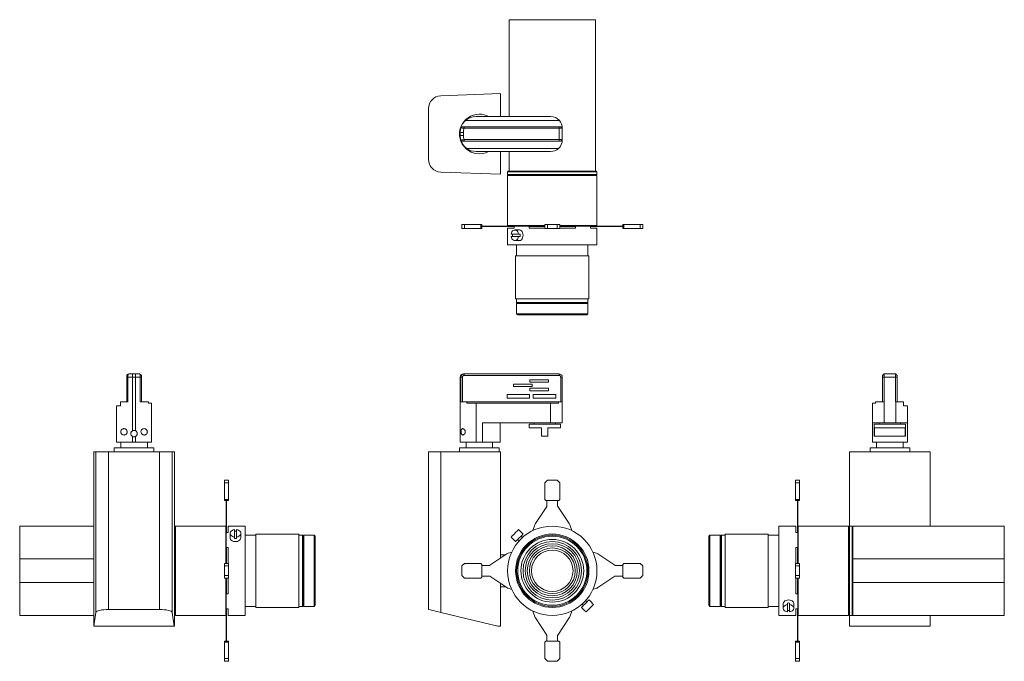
# Model space of a CAD drawing. Header units: millimetres. Extents: x -190 to 735, y 4 to 607.
import ezdxf

# ---------------------------------------------------------------- set-up
doc = ezdxf.new("R2010")
doc.units = ezdxf.units.MM

msp = doc.modelspace()

# ---------------------------------------------------------------- linework, layer by layer
at = {"color": 7, "linetype": 'Continuous', "lineweight": 15}
for p, q in [((350.89, 607.11), (269.89, 607.11)), ((269.89, 516.11), (269.89, 607.11)), ((350.89, 464.61), (350.89, 607.11)), ((205.55, 535.48), (261.79, 537.56)), ((261.79, 516.11), (261.79, 537.56)), ((193.99, 475.73), (193.99, 523.49)), ((228.6, 512.11), (228.59, 512.11)), ((317.11, 512.31), (228.82, 512.31)), ((308.79, 516.11), (238.79, 516.11)), ((226.79, 501.11), (223.79, 501.11)), ((223.79, 498.11), (223.79, 501.11)), ((225.85, 506.46), (224.42, 505.39)), ((226.79, 501.11), (226.79, 498.11)), ((227.43, 506.46), (316.79, 506.46)), ((227.43, 506.46), (227.43, 504.96)), ((316.79, 504.96), (227.43, 504.96)), ((316.79, 506.46), (316.79, 504.96)), ((316.79, 494.26), (316.79, 504.96)), ((318.29, 506.46), (319.79, 504.96)), ((319.79, 504.96), (319.79, 494.26)), ((226.79, 498.11), (223.79, 498.11)), ((225.85, 492.76), (224.42, 493.83)), ((227.43, 494.26), (316.79, 494.26)), ((227.43, 492.76), (227.43, 494.26)), ((316.79, 492.76), (227.43, 492.76)), ((316.79, 492.76), (316.79, 494.26)), ((318.29, 492.76), (319.79, 494.26)), ((316.12, 485.91), (230.07, 485.91)), ((308.79, 483.11), (238.79, 483.11)), ((261.79, 461.67), (261.79, 483.11)), ((269.89, 464.61), (269.89, 483.11)), ((261.79, 461.67), (205.55, 463.74)), ((268.89, 464.61), (268.39, 464.11)), ((268.39, 464.11), (268.39, 461.61)), ((268.39, 464.11), (352.39, 464.11)), ((268.89, 464.61), (269.89, 464.61)), ((269.89, 464.61), (350.89, 464.61)), ((350.89, 464.61), (351.89, 464.61)), ((352.39, 464.11), (351.89, 464.61)), ((352.39, 461.61), (352.39, 464.11)), ((268.39, 461.61), (268.89, 461.11)), ((268.39, 461.61), (352.39, 461.61)), ((268.89, 461.11), (268.39, 460.61)), ((268.39, 460.61), (268.39, 413.41)), ((268.39, 460.61), (352.39, 460.61)), ((268.89, 461.11), (351.89, 461.11)), ((351.89, 461.11), (352.39, 461.61)), ((352.39, 460.61), (351.89, 461.11)), ((352.39, 413.41), (352.39, 460.61)), ((225.23, 410.81), (225.23, 414.61)), ((227.73, 414.61), (225.23, 414.61)), ((227.73, 410.81), (225.23, 410.81)), ((227.73, 410.81), (227.73, 414.61)), ((243.23, 414.61), (227.73, 414.61)), ((243.23, 410.81), (227.73, 410.81)), ((243.23, 410.81), (243.23, 414.61)), ((244.23, 414.61), (243.23, 414.61)), ((244.23, 410.81), (243.23, 410.81)), ((244.23, 410.81), (244.23, 414.61)), ((251, 412.91), (244.23, 412.91)), ((251, 412.71), (244.23, 412.71)), ((251, 412.71), (251, 412.91)), ((251.55, 412.91), (251, 412.91)), ((251.55, 412.71), (251, 412.71)), ((251.55, 412.71), (251.55, 412.91)), ((267.74, 412.91), (251.55, 412.91)), ((267.74, 412.71), (251.55, 412.71)), ((267.74, 412.71), (267.74, 412.91)), ((268.93, 412.91), (267.74, 412.91)), ((268.93, 412.71), (267.74, 412.71)), ((268.39, 413.41), (268.89, 412.91)), ((268.39, 413.41), (303.39, 413.41)), ((268.39, 411.11), (268.39, 395.31)), ((274.49, 411.11), (268.39, 411.11)), ((268.93, 412.71), (268.93, 412.91)), ((272.88, 412.91), (268.93, 412.91)), ((274.49, 412.71), (268.93, 412.71)), ((272.88, 412.91), (274.49, 412.91)), ((274.49, 412.91), (274.49, 411.11)), ((274.49, 412.91), (288.59, 412.91)), ((279.42, 409.31), (275.18, 409.31)), ((288.59, 411.11), (288.59, 412.91)), ((288.59, 412.91), (291.96, 412.91)), ((288.8, 412.71), (288.59, 412.71)), ((303.39, 411.11), (288.59, 411.11)), ((288.8, 412.71), (288.8, 412.91)), ((289.3, 412.71), (288.8, 412.71)), ((289.3, 412.71), (289.3, 412.91)), ((289.8, 412.71), (289.3, 412.71)), ((289.8, 412.71), (289.8, 412.91)), ((290.3, 412.71), (289.8, 412.71)), ((290.3, 412.71), (290.3, 412.91)), ((293.94, 412.71), (290.3, 412.71)), ((293.94, 412.91), (291.96, 412.91)), ((293.94, 412.71), (293.94, 412.91)), ((294.52, 412.91), (293.94, 412.91)), ((294.52, 412.71), (293.94, 412.71)), ((294.52, 412.71), (294.52, 412.91)), ((303.39, 412.91), (294.52, 412.91)), ((303.39, 412.71), (294.52, 412.71)), ((303.39, 410.81), (303.39, 414.61)), ((305.89, 414.61), (303.39, 414.61)), ((305.89, 410.81), (303.39, 410.81)), ((305.89, 410.81), (305.89, 414.61)), ((314.89, 414.61), (305.89, 414.61)), ((314.89, 410.81), (305.89, 410.81)), ((314.89, 410.81), (314.89, 414.61)), ((317.39, 414.61), (314.89, 414.61)), ((317.39, 410.81), (314.89, 410.81)), ((317.39, 410.81), (317.39, 414.61)), ((317.39, 413.41), (352.39, 413.41)), ((326.27, 412.91), (317.39, 412.91)), ((326.27, 412.71), (317.39, 412.71)), ((332.19, 411.11), (317.39, 411.11)), ((326.27, 412.71), (326.27, 412.91)), ((326.85, 412.91), (326.27, 412.91)), ((326.85, 412.71), (326.27, 412.71)), ((326.85, 412.71), (326.85, 412.91)), ((328.82, 412.91), (326.85, 412.91)), ((330.49, 412.71), (326.85, 412.71)), ((328.82, 412.91), (332.19, 412.91)), ((330.49, 412.71), (330.49, 412.91)), ((330.99, 412.71), (330.49, 412.71)), ((330.99, 412.71), (330.99, 412.91)), ((331.49, 412.71), (330.99, 412.71)), ((331.49, 412.71), (331.49, 412.91)), ((331.99, 412.71), (331.49, 412.71)), ((331.99, 412.71), (331.99, 412.91)), ((332.19, 412.71), (331.99, 412.71)), ((332.19, 412.91), (332.19, 411.11)), ((332.19, 412.91), (346.29, 412.91)), ((346.29, 411.11), (346.29, 412.91)), ((346.29, 412.91), (347.9, 412.91)), ((351.85, 412.71), (346.29, 412.71)), ((352.39, 411.11), (346.29, 411.11)), ((351.85, 412.91), (347.9, 412.91)), ((351.85, 412.71), (351.85, 412.91)), ((353.05, 412.91), (351.85, 412.91)), ((353.05, 412.71), (351.85, 412.71)), ((351.89, 412.91), (352.39, 413.41)), ((352.39, 395.31), (352.39, 411.11)), ((353.05, 412.71), (353.05, 412.91)), ((369.24, 412.91), (353.05, 412.91)), ((369.24, 412.71), (353.05, 412.71)), ((369.24, 412.71), (369.24, 412.91)), ((369.79, 412.91), (369.24, 412.91)), ((369.79, 412.71), (369.24, 412.71)), ((369.79, 412.71), (369.79, 412.91)), ((376.55, 412.91), (369.79, 412.91)), ((376.55, 412.71), (369.79, 412.71)), ((376.55, 410.81), (376.55, 414.61)), ((377.55, 414.61), (376.55, 414.61)), ((377.55, 410.81), (376.55, 410.81)), ((377.55, 410.81), (377.55, 414.61)), ((393.05, 414.61), (377.55, 414.61)), ((393.05, 410.81), (377.55, 410.81)), ((393.05, 410.81), (393.05, 414.61)), ((395.55, 414.61), (393.05, 414.61)), ((395.55, 410.81), (393.05, 410.81)), ((395.55, 410.81), (395.55, 414.61)), ((271.72, 405.31), (278.64, 405.31)), ((278.64, 403.31), (271.72, 403.31)), ((275.18, 399.31), (279.42, 399.31)), ((278.64, 405.31), (280.06, 405.31)), ((280.06, 403.31), (278.64, 403.31)), ((310.39, 395.31), (268.39, 395.31)), ((276.89, 395.31), (276.89, 385.11)), ((352.39, 395.31), (310.39, 395.31)), ((343.89, 385.11), (343.89, 395.31)), ((275.89, 385.11), (275.89, 344.61)), ((344.89, 385.11), (275.89, 385.11)), ((344.89, 344.61), (344.89, 385.11)), ((344.89, 344.61), (275.89, 344.61)), ((276.89, 344.61), (276.89, 341.11)), ((343.89, 341.11), (343.89, 344.61)), ((276.89, 341.11), (277.39, 340.61)), ((276.89, 341.11), (286.29, 341.11)), ((277.39, 340.61), (276.89, 340.11)), ((276.89, 340.11), (276.89, 330.41)), ((276.89, 340.11), (286.29, 340.11)), ((277.39, 340.61), (286.65, 340.61)), ((286.29, 341.11), (343.89, 341.11)), ((286.29, 340.11), (343.89, 340.11)), ((286.65, 340.61), (343.39, 340.61)), ((343.39, 340.61), (343.89, 341.11)), ((343.89, 340.11), (343.39, 340.61)), ((343.89, 330.41), (343.89, 340.11)), ((276.89, 330.41), (277.89, 329.41)), ((276.89, 330.41), (286.29, 330.41)), ((287.01, 329.41), (277.89, 329.41)), ((286.29, 330.41), (343.89, 330.41)), ((342.89, 329.41), (287.01, 329.41)), ((342.89, 329.41), (343.89, 330.41)), ((-89.63, 272.41), (-89.44, 272.6)), ((-89.63, 270.91), (-88.56, 270.91)), ((-89.63, 247.76), (-89.63, 270.91)), ((-88.56, 270.91), (-88.56, 247.76)), ((-84.28, 270.91), (-88.56, 270.91)), ((-88.13, 273.91), (-84.28, 273.91)), ((-84.28, 273.91), (-84.28, 270.91)), ((-84.28, 273.91), (-81.28, 273.91)), ((-84.28, 270.91), (-84.28, 220.36)), ((-81.28, 270.91), (-84.28, 270.91)), ((-81.28, 273.91), (-81.28, 270.91)), ((-81.28, 273.91), (-77.43, 273.91)), ((-77, 270.91), (-81.28, 270.91)), ((-81.28, 220.36), (-81.28, 270.91)), ((-77, 247.76), (-77, 270.91)), ((-75.93, 270.91), (-77, 270.91)), ((-75.93, 272.41), (-76.12, 272.6)), ((-75.93, 270.91), (-75.93, 247.76)), ((223.79, 220.36), (223.79, 270.91)), ((224.42, 270.91), (223.79, 270.91)), ((224.42, 247.76), (224.42, 270.91)), ((225.85, 270.91), (224.42, 270.91)), ((225.85, 270.91), (225.85, 247.76)), ((226.79, 273.91), (227.43, 273.91)), ((227.43, 272.41), (227.43, 273.91)), ((227.43, 273.91), (316.79, 273.91)), ((316.79, 272.41), (227.43, 272.41)), ((289.3, 268.42), (306.9, 268.42)), ((289.3, 266.02), (289.3, 268.42)), ((306.9, 268.42), (306.9, 266.02)), ((316.79, 272.41), (316.79, 273.91)), ((318.29, 270.91), (319.79, 270.91)), ((318.29, 247.76), (318.29, 270.91)), ((319.79, 270.91), (319.79, 247.76)), ((620.95, 272.41), (622.45, 273.91)), ((620.95, 270.91), (622.45, 270.91)), ((620.95, 247.76), (620.95, 270.91)), ((622.45, 273.91), (633.15, 273.91)), ((622.45, 270.91), (622.45, 247.76)), ((633.15, 270.91), (622.45, 270.91)), ((634.65, 272.41), (633.15, 273.91)), ((634.65, 270.91), (633.15, 270.91)), ((633.15, 247.76), (633.15, 270.91)), ((634.65, 270.91), (634.65, 247.76)), ((274, 264.42), (291.6, 264.42)), ((274, 262.02), (274, 264.42)), ((291.6, 262.02), (274, 262.02)), ((306.9, 266.02), (289.3, 266.02)), ((289.3, 260.42), (306.9, 260.42)), ((289.3, 258.02), (289.3, 260.42)), ((291.6, 264.42), (291.6, 262.02)), ((306.9, 260.42), (306.9, 258.02)), ((267.81, 254.42), (289.11, 254.42)), ((267.81, 251.12), (267.81, 254.42)), ((289.11, 251.12), (267.81, 251.12)), ((289.11, 254.42), (289.11, 251.12)), ((306.9, 258.02), (289.3, 258.02)), ((292.49, 254.42), (313.79, 254.42)), ((292.49, 251.12), (292.49, 254.42)), ((313.79, 251.12), (292.49, 251.12)), ((313.79, 254.42), (313.79, 251.12)), ((-99.28, 209.76), (-99.28, 243.76)), ((-99.28, 243.76), (-95.48, 243.76)), ((-95.48, 247.76), (-88.56, 247.76)), ((-95.48, 243.76), (-95.48, 247.76)), ((-77, 247.76), (-69.08, 247.76)), ((-69.08, 247.76), (-69.08, 246.26)), ((-69.08, 246.26), (-66.28, 246.26)), ((-66.28, 246.26), (-66.28, 209.76)), ((224.42, 247.76), (230.07, 247.76)), ((230.07, 247.76), (230.07, 246.26)), ((316.12, 247.76), (230.07, 247.76)), ((230.07, 246.26), (238.79, 246.26)), ((238.79, 246.26), (238.79, 209.76)), ((308.79, 246.26), (238.79, 246.26)), ((308.79, 227.76), (308.79, 246.26)), ((308.79, 246.26), (316.12, 246.26)), ((316.12, 246.26), (316.12, 247.76)), ((316.12, 247.76), (319.79, 247.76)), ((319.79, 247.76), (319.79, 227.76)), ((611.3, 227.76), (611.3, 246.26)), ((611.3, 246.26), (614.1, 246.26)), ((614.1, 246.26), (614.1, 247.76)), ((614.1, 247.76), (622.3, 247.76)), ((622.3, 247.76), (622.3, 227.76)), ((622.45, 247.76), (622.3, 247.76)), ((633.3, 247.76), (633.15, 247.76)), ((633.3, 227.76), (633.3, 247.76)), ((633.3, 247.76), (640.5, 247.76)), ((640.5, 247.76), (640.5, 243.76)), ((640.5, 243.76), (644.3, 243.76)), ((644.3, 243.76), (644.3, 227.76)), ((244.79, 209.76), (244.79, 227.76)), ((308.79, 227.76), (244.79, 227.76)), ((261.29, 209.76), (261.29, 227.76)), ((288.54, 226.76), (288.54, 223.26)), ((303.29, 226.76), (288.54, 226.76)), ((300.29, 223.26), (288.54, 223.26)), ((293.29, 227.76), (293.29, 226.76)), ((300.29, 215.26), (300.29, 223.26)), ((318.04, 226.76), (303.29, 226.76)), ((318.04, 223.26), (306.29, 223.26)), ((306.29, 215.26), (306.29, 223.26)), ((319.79, 227.76), (308.79, 227.76)), ((313.29, 226.76), (313.29, 227.76)), ((318.04, 223.26), (318.04, 226.76)), ((622.3, 227.76), (611.3, 227.76)), ((611.3, 209.76), (611.3, 227.76)), ((613.05, 226.76), (613.05, 215.26)), ((642.55, 226.76), (613.05, 226.76)), ((642.24, 223.26), (613.36, 223.26)), ((613.36, 215.26), (613.36, 223.26)), ((617.8, 227.76), (617.8, 226.76)), ((633.3, 227.76), (622.3, 227.76)), ((644.3, 227.76), (633.3, 227.76)), ((637.8, 226.76), (637.8, 227.76)), ((642.24, 215.26), (642.24, 223.26)), ((642.55, 215.26), (642.55, 226.76)), ((644.3, 209.76), (644.3, 227.76)), ((-84.28, 215.16), (-84.28, 209.76)), ((-81.28, 209.76), (-81.28, 215.16)), ((223.79, 209.76), (223.79, 215.16)), ((306.29, 215.26), (300.29, 215.26)), ((613.36, 215.26), (613.05, 215.26)), ((642.24, 215.26), (613.36, 215.26)), ((642.55, 215.26), (642.24, 215.26)), ((-101.41, 204.26), (-101.41, 200.76)), ((-101.41, 204.26), (-64.15, 204.26)), ((-84.28, 209.76), (-99.28, 209.76)), ((-95.28, 209.76), (-95.28, 204.26)), ((-81.28, 209.76), (-84.28, 209.76)), ((-66.28, 209.76), (-81.28, 209.76)), ((-70.28, 204.26), (-70.28, 209.76)), ((-64.15, 200.76), (-64.15, 204.26)), ((223.16, 204.26), (223.16, 200.76)), ((223.16, 204.26), (260.42, 204.26)), ((238.79, 209.76), (223.79, 209.76)), ((229.29, 209.76), (229.29, 204.26)), ((244.79, 209.76), (238.79, 209.76)), ((261.29, 209.76), (244.79, 209.76)), ((254.29, 204.26), (254.29, 209.76)), ((260.42, 200.76), (260.42, 204.26)), ((609.17, 204.26), (609.17, 200.76)), ((609.17, 204.26), (646.43, 204.26)), ((644.3, 209.76), (611.3, 209.76)), ((615.3, 209.76), (615.3, 204.26)), ((640.3, 204.26), (640.3, 209.76)), ((646.43, 200.76), (646.43, 204.26)), ((-120.73, 200.76), (-120.73, 36.76)), ((-118.65, 200.76), (-120.73, 200.76)), ((-118.65, 49.6), (-118.65, 200.76)), ((-118.65, 200.76), (-106.66, 200.76)), ((-106.66, 200.76), (-106.66, 52.36)), ((-58.9, 200.76), (-106.66, 200.76)), ((-58.9, 52.36), (-58.9, 200.76)), ((-58.9, 200.76), (-46.91, 200.76)), ((-46.91, 200.76), (-46.91, 49.6)), ((-44.84, 200.76), (-46.91, 200.76)), ((-44.84, 36.76), (-44.84, 200.76)), ((193.99, 52.36), (193.99, 200.76)), ((193.99, 200.76), (205.55, 200.76)), ((205.55, 200.76), (205.55, 49.6)), ((261.79, 200.76), (205.55, 200.76)), ((261.79, 100.71), (261.79, 200.76)), ((589.85, 130.76), (589.85, 200.76)), ((589.85, 200.76), (665.74, 200.76)), ((665.74, 200.76), (665.74, 130.76)), ((6.02, 173.92), (2.22, 173.92)), ((2.22, 173.92), (2.22, 171.42)), ((6.02, 171.42), (2.22, 171.42)), ((2.22, 171.42), (2.22, 155.92)), ((6.02, 173.92), (6.02, 171.42)), ((6.02, 171.42), (6.02, 155.92)), ((305.89, 173.92), (303.39, 171.42)), ((303.39, 171.42), (303.39, 155.92)), ((314.89, 173.92), (305.89, 173.92)), ((317.39, 171.42), (314.89, 173.92)), ((317.39, 155.92), (317.39, 171.42)), ((539, 173.92), (542.8, 173.92)), ((539, 171.42), (539, 173.92)), ((539, 155.92), (539, 171.42)), ((539, 171.42), (542.8, 171.42)), ((542.8, 171.42), (542.8, 173.92)), ((542.8, 155.92), (542.8, 171.42)), ((6.02, 155.92), (2.22, 155.92)), ((2.22, 155.92), (2.22, 154.92)), ((6.02, 154.92), (2.22, 154.92)), ((3.92, 154.92), (3.92, 149.87)), ((4.12, 149.87), (3.92, 149.87)), ((3.92, 149.87), (3.92, 149.32)), ((4.12, 149.32), (3.92, 149.32)), ((3.92, 149.32), (3.92, 133.13)), ((4.12, 154.92), (4.12, 149.87)), ((4.12, 149.87), (4.12, 149.32)), ((4.12, 149.32), (4.12, 133.13)), ((6.02, 155.92), (6.02, 154.92)), ((305.23, 149.32), (294.52, 133.13)), ((303.39, 155.92), (304.39, 154.92)), ((304.39, 154.92), (316.39, 154.92)), ((305.39, 154.92), (305.39, 149.87)), ((315.39, 149.87), (315.39, 154.92)), ((326.27, 133.13), (315.56, 149.32)), ((316.39, 154.92), (317.39, 155.92)), ((539, 155.92), (542.8, 155.92)), ((539, 154.92), (539, 155.92)), ((539, 154.92), (542.8, 154.92)), ((540.9, 149.87), (540.9, 154.92)), ((540.9, 149.87), (541.1, 149.87)), ((540.9, 149.32), (540.9, 149.87)), ((540.9, 149.32), (541.1, 149.32)), ((540.9, 133.13), (540.9, 149.32)), ((541.1, 149.87), (541.1, 154.92)), ((541.1, 149.32), (541.1, 149.87)), ((541.1, 133.13), (541.1, 149.32)), ((542.8, 154.92), (542.8, 155.92)), ((-120.73, 130.76), (-190.28, 130.76)), ((-190.28, 130.76), (-190.28, 99.88)), ((-44.78, 130.76), (-44.84, 130.76)), ((-44.28, 130.26), (-44.78, 130.76)), ((-44.78, 46.76), (-44.78, 130.76)), ((-43.78, 130.76), (-44.28, 130.26)), ((-44.28, 47.26), (-44.28, 130.26)), ((3.42, 130.76), (-43.78, 130.76)), ((-43.78, 46.76), (-43.78, 130.76)), ((3.92, 130.26), (3.42, 130.76)), ((3.42, 95.76), (3.42, 130.76)), ((4.12, 133.13), (3.92, 133.13)), ((3.92, 133.13), (3.92, 131.93)), ((3.92, 131.93), (3.92, 125.94)), ((4.12, 131.93), (3.92, 131.93)), ((4.12, 133.13), (4.12, 131.93)), ((4.12, 131.93), (4.12, 124.66)), ((21.52, 130.76), (5.72, 130.76)), ((5.72, 130.76), (5.72, 124.66)), ((21.52, 130.76), (21.52, 46.76)), ((293.94, 131.93), (292.18, 126.61)), ((328.6, 126.61), (326.85, 131.93)), ((539.3, 130.76), (523.5, 130.76)), ((523.5, 46.76), (523.5, 130.76)), ((539.3, 124.66), (539.3, 130.76)), ((540.9, 133.13), (541.1, 133.13)), ((540.9, 131.93), (540.9, 133.13)), ((540.9, 131.93), (541.1, 131.93)), ((540.9, 124.66), (540.9, 131.93)), ((541.1, 131.93), (541.1, 133.13)), ((541.1, 125.94), (541.1, 131.93)), ((541.6, 130.76), (541.1, 130.26)), ((588.8, 130.76), (541.6, 130.76)), ((541.6, 130.76), (541.6, 95.76)), ((589.3, 130.26), (588.8, 130.76)), ((588.8, 130.76), (588.8, 46.76)), ((589.8, 130.76), (589.3, 130.26)), ((589.3, 130.26), (589.3, 47.26)), ((592.3, 130.76), (589.8, 130.76)), ((589.8, 130.76), (589.8, 46.76)), ((592.8, 130.26), (592.3, 130.76)), ((592.3, 130.76), (592.3, 46.76)), ((735.3, 130.76), (592.8, 130.76)), ((592.8, 130.76), (592.8, 99.88)), ((735.3, 99.88), (735.3, 130.76)), ((3.92, 124.66), (3.92, 125.94)), ((3.92, 110.56), (3.92, 124.66)), ((5.72, 124.66), (3.92, 124.66)), ((7.52, 123.97), (7.52, 119.73)), ((11.52, 120.51), (11.52, 127.44)), ((11.52, 119.1), (11.52, 120.51)), ((13.52, 127.44), (13.52, 120.51)), ((13.52, 120.51), (13.52, 119.1)), ((17.52, 119.73), (17.52, 123.97)), ((31.72, 122.26), (21.52, 122.26)), ((72.22, 123.26), (31.72, 123.26)), ((31.72, 123.26), (31.72, 54.26)), ((72.22, 123.26), (72.22, 54.26)), ((75.72, 122.26), (72.22, 122.26)), ((76.22, 121.76), (75.72, 122.26)), ((75.72, 112.03), (75.72, 122.26)), ((76.72, 122.26), (76.22, 121.76)), ((76.22, 111.68), (76.22, 121.76)), ((86.42, 122.26), (76.72, 122.26)), ((76.72, 112.03), (76.72, 122.26)), ((87.42, 121.26), (86.42, 122.26)), ((86.42, 112.03), (86.42, 122.26)), ((87.42, 121.26), (87.42, 111.33)), ((271.72, 120.51), (273.13, 119.1)), ((280.06, 126.02), (278.64, 127.44)), ((282.96, 123.27), (280.13, 126.1)), ((282.44, 120.11), (281.12, 121.43)), ((458.6, 122.26), (457.6, 121.26)), ((457.6, 56.26), (457.6, 121.26)), ((468.3, 122.26), (458.6, 122.26)), ((458.6, 122.26), (458.6, 55.26)), ((468.8, 121.76), (468.3, 122.26)), ((468.3, 122.26), (468.3, 55.26)), ((469.3, 122.26), (468.8, 121.76)), ((468.8, 121.76), (468.8, 55.76)), ((472.8, 122.26), (469.3, 122.26)), ((469.3, 122.26), (469.3, 55.26)), ((513.3, 123.26), (472.8, 123.26)), ((472.8, 64.8), (472.8, 123.26)), ((513.3, 64.8), (513.3, 123.26)), ((523.5, 122.26), (513.3, 122.26)), ((541.1, 124.66), (539.3, 124.66)), ((541.1, 125.94), (541.1, 124.66)), ((541.1, 124.66), (541.1, 110.56)), ((75.72, 55.26), (75.72, 112.03)), ((76.22, 55.76), (76.22, 111.68)), ((76.72, 55.26), (76.72, 112.03)), ((86.42, 55.26), (86.42, 112.03)), ((87.42, 111.33), (87.42, 56.26)), ((273.06, 119.02), (275.89, 116.2)), ((277.72, 118.03), (279.04, 116.71)), ((3.92, 106.52), (3.92, 110.56)), ((3.92, 110.56), (5.72, 110.56)), ((4.12, 109.73), (3.92, 109.73)), ((4.12, 109.49), (3.92, 109.49)), ((3.92, 106.52), (3.92, 105.22)), ((4.12, 105.22), (3.92, 105.22)), ((3.92, 105.22), (3.92, 104.64)), ((4.12, 104.64), (3.92, 104.64)), ((3.92, 104.64), (3.92, 95.76)), ((4.12, 110.56), (4.12, 109.73)), ((4.12, 109.73), (4.12, 109.49)), ((4.12, 109.49), (4.12, 105.22)), ((4.12, 105.22), (4.12, 104.64)), ((4.12, 104.64), (4.12, 95.76)), ((5.72, 110.56), (5.72, 95.76)), ((267.74, 104.64), (251.55, 93.93)), ((266.41, 103.76), (261.79, 103.76)), ((272.23, 106.3), (268.93, 105.22)), ((351.85, 105.22), (348.55, 106.3)), ((369.24, 93.93), (353.05, 104.64)), ((539.3, 110.56), (541.1, 110.56)), ((539.3, 95.76), (539.3, 110.56)), ((540.9, 109.73), (540.9, 110.56)), ((540.9, 109.73), (541.1, 109.73)), ((540.9, 109.49), (540.9, 109.73)), ((540.9, 109.49), (541.1, 109.49)), ((540.9, 105.22), (540.9, 109.49)), ((540.9, 105.22), (541.1, 105.22)), ((540.9, 104.64), (540.9, 105.22)), ((540.9, 104.64), (541.1, 104.64)), ((540.9, 95.76), (540.9, 104.64)), ((541.1, 110.56), (541.1, 106.52)), ((541.1, 105.22), (541.1, 106.52)), ((541.1, 104.64), (541.1, 105.22)), ((541.1, 95.76), (541.1, 104.64)), ((-120.73, 99.88), (-190.28, 99.88)), ((-190.28, 99.88), (-190.28, 77.64)), ((6.02, 95.76), (2.22, 95.76)), ((2.22, 95.76), (2.22, 93.26)), ((6.02, 93.26), (2.22, 93.26)), ((2.22, 93.26), (2.22, 84.26)), ((6.02, 95.76), (6.02, 93.26)), ((6.02, 93.26), (6.02, 84.26)), ((227.73, 95.76), (225.23, 93.26)), ((225.23, 93.26), (225.23, 84.26)), ((243.23, 95.76), (227.73, 95.76)), ((244.23, 94.76), (243.23, 95.76)), ((244.23, 82.76), (244.23, 94.76)), ((251, 93.76), (244.23, 93.76)), ((376.55, 93.76), (369.79, 93.76)), ((377.55, 95.76), (376.55, 94.76)), ((376.55, 94.76), (376.55, 82.76)), ((393.05, 95.76), (377.55, 95.76)), ((395.55, 93.26), (393.05, 95.76)), ((395.55, 84.26), (395.55, 93.26)), ((539, 95.76), (542.8, 95.76)), ((539, 93.26), (539, 95.76)), ((539, 84.26), (539, 93.26)), ((539, 93.26), (542.8, 93.26)), ((542.8, 93.26), (542.8, 95.76)), ((542.8, 84.26), (542.8, 93.26)), ((592.8, 99.88), (735.3, 99.88)), ((592.8, 97.82), (592.8, 99.88)), ((592.8, 97.82), (592.8, 79.71)), ((735.3, 77.64), (735.3, 99.88)), ((6.02, 84.26), (2.22, 84.26)), ((2.22, 84.26), (2.22, 81.76)), ((6.02, 84.26), (6.02, 81.76)), ((225.23, 84.26), (227.73, 81.76)), ((244.23, 83.76), (251, 83.76)), ((251.55, 83.59), (267.74, 72.88)), ((353.05, 72.88), (369.24, 83.59)), ((369.79, 83.76), (376.55, 83.76)), ((393.05, 81.76), (395.55, 84.26)), ((539, 84.26), (542.8, 84.26)), ((539, 81.76), (539, 84.26)), ((542.8, 81.76), (542.8, 84.26)), ((-190.28, 77.64), (-190.28, 46.76)), ((-120.73, 77.64), (-190.28, 77.64)), ((6.02, 81.76), (2.22, 81.76)), ((3.42, 46.76), (3.42, 81.76)), ((3.92, 81.76), (3.92, 72.88)), ((4.12, 81.76), (4.12, 72.88)), ((5.72, 81.76), (5.72, 66.96)), ((227.73, 81.76), (243.23, 81.76)), ((243.23, 81.76), (244.23, 82.76)), ((261.79, 36.76), (261.79, 76.82)), ((376.55, 82.76), (377.55, 81.76)), ((377.55, 81.76), (393.05, 81.76)), ((539, 81.76), (542.8, 81.76)), ((539.3, 66.96), (539.3, 81.76)), ((540.9, 72.88), (540.9, 81.76)), ((541.1, 72.88), (541.1, 81.76)), ((541.6, 81.76), (541.6, 46.76)), ((592.8, 77.64), (592.8, 79.71)), ((592.8, 77.64), (735.3, 77.64)), ((592.8, 77.64), (592.8, 46.76)), ((735.3, 46.76), (735.3, 77.64)), ((4.12, 72.88), (3.92, 72.88)), ((3.92, 72.88), (3.92, 72.3)), ((4.12, 72.3), (3.92, 72.3)), ((3.92, 72.3), (3.92, 71)), ((3.92, 66.96), (3.92, 71)), ((4.12, 68.04), (3.92, 68.04)), ((4.12, 67.79), (3.92, 67.79)), ((3.92, 52.86), (3.92, 66.96)), ((5.72, 66.96), (3.92, 66.96)), ((4.12, 72.88), (4.12, 72.3)), ((4.12, 72.3), (4.12, 68.04)), ((4.12, 68.04), (4.12, 67.79)), ((4.12, 67.79), (4.12, 66.96)), ((261.79, 73.76), (266.41, 73.76)), ((268.93, 72.3), (272.23, 71.22)), ((348.55, 71.22), (351.85, 72.3)), ((472.8, 54.26), (472.8, 64.8)), ((513.3, 54.26), (513.3, 64.8)), ((541.1, 66.96), (539.3, 66.96)), ((540.9, 72.88), (541.1, 72.88)), ((540.9, 72.3), (540.9, 72.88)), ((540.9, 72.3), (541.1, 72.3)), ((540.9, 68.04), (540.9, 72.3)), ((540.9, 68.04), (541.1, 68.04)), ((540.9, 67.79), (540.9, 68.04)), ((540.9, 67.79), (541.1, 67.79)), ((540.9, 66.96), (540.9, 67.79)), ((541.1, 72.3), (541.1, 72.88)), ((541.1, 71), (541.1, 72.3)), ((541.1, 71), (541.1, 66.96)), ((541.1, 66.96), (541.1, 52.86)), ((75.72, 55.26), (76.22, 55.76)), ((76.22, 55.76), (76.72, 55.26)), ((86.42, 55.26), (87.42, 56.26)), ((338.35, 57.41), (339.67, 56.09)), ((343.06, 59.49), (341.74, 60.81)), ((347.73, 58.5), (344.9, 61.32)), ((347.73, 58.5), (347.66, 58.43)), ((349.07, 57.01), (347.66, 58.43)), ((457.6, 56.26), (458.6, 55.26)), ((468.3, 55.26), (468.8, 55.76)), ((468.8, 55.76), (469.3, 55.26)), ((527.5, 57.79), (527.5, 53.55)), ((531.5, 57.01), (531.5, 58.43)), ((531.5, 57.01), (531.5, 50.08)), ((533.5, 58.43), (533.5, 57.01)), ((533.5, 50.08), (533.5, 57.01)), ((537.5, 53.55), (537.5, 57.79)), ((-190.28, 46.76), (-120.73, 46.76)), ((-118.65, 49.6), (-120.63, 36.76)), ((-106.66, 52.36), (-58.9, 52.36)), ((-44.93, 36.76), (-46.91, 49.6)), ((-44.84, 46.76), (-44.78, 46.76)), ((-44.78, 46.76), (-44.28, 47.26)), ((-44.28, 47.26), (-43.78, 46.76)), ((-43.78, 46.76), (3.42, 46.76)), ((3.42, 46.76), (3.92, 47.26)), ((3.92, 51.58), (3.92, 52.86)), ((3.92, 52.86), (5.72, 52.86)), ((3.92, 51.58), (3.92, 45.59)), ((4.12, 52.86), (4.12, 45.59)), ((5.72, 52.86), (5.72, 46.76)), ((5.72, 46.76), (21.52, 46.76)), ((21.52, 55.26), (31.72, 55.26)), ((31.72, 54.26), (72.22, 54.26)), ((72.22, 55.26), (75.72, 55.26)), ((76.72, 55.26), (86.42, 55.26)), ((259.29, 36.76), (205.55, 49.6)), ((292.18, 50.91), (293.94, 45.59)), ((326.85, 45.59), (328.6, 50.91)), ((337.83, 54.25), (340.66, 51.43)), ((340.73, 51.5), (342.14, 50.08)), ((458.6, 55.26), (468.3, 55.26)), ((469.3, 55.26), (472.8, 55.26)), ((472.8, 54.26), (513.3, 54.26)), ((513.3, 55.26), (523.5, 55.26)), ((523.5, 46.76), (539.3, 46.76)), ((539.3, 52.86), (541.1, 52.86)), ((539.3, 46.76), (539.3, 52.86)), ((540.9, 45.59), (540.9, 52.86)), ((541.1, 52.86), (541.1, 51.58)), ((541.1, 45.59), (541.1, 51.58)), ((541.1, 47.26), (541.6, 46.76)), ((541.6, 46.76), (588.8, 46.76)), ((588.8, 46.76), (589.3, 47.26)), ((589.3, 47.26), (589.8, 46.76)), ((589.8, 46.76), (592.3, 46.76)), ((589.85, 36.76), (589.85, 46.76)), ((592.3, 46.76), (592.8, 47.26)), ((592.8, 46.76), (735.3, 46.76)), ((665.74, 46.76), (665.74, 36.76)), ((4.12, 45.59), (3.92, 45.59)), ((3.92, 45.59), (3.92, 44.39)), ((4.12, 44.39), (3.92, 44.39)), ((3.92, 44.39), (3.92, 28.2)), ((4.12, 45.59), (4.12, 44.39)), ((4.12, 44.39), (4.12, 28.2)), ((294.52, 44.39), (305.23, 28.2)), ((315.56, 28.2), (326.27, 44.39)), ((540.9, 45.59), (541.1, 45.59)), ((540.9, 44.39), (540.9, 45.59)), ((540.9, 44.39), (541.1, 44.39)), ((540.9, 28.2), (540.9, 44.39)), ((541.1, 44.39), (541.1, 45.59)), ((541.1, 28.2), (541.1, 44.39)), ((-120.63, 36.76), (-120.73, 36.76)), ((-44.93, 36.76), (-120.63, 36.76)), ((-44.84, 36.76), (-44.93, 36.76)), ((4.12, 28.2), (3.92, 28.2)), ((3.92, 28.2), (3.92, 27.65)), ((4.12, 28.2), (4.12, 27.65)), ((261.79, 36.76), (259.29, 36.76)), ((540.9, 28.2), (541.1, 28.2)), ((540.9, 27.65), (540.9, 28.2)), ((541.1, 27.65), (541.1, 28.2)), ((665.74, 36.76), (589.85, 36.76)), ((6.02, 22.6), (2.22, 22.6)), ((2.22, 22.6), (2.22, 21.6)), ((6.02, 21.6), (2.22, 21.6)), ((2.22, 21.6), (2.22, 6.1)), ((4.12, 27.65), (3.92, 27.65)), ((3.92, 27.65), (3.92, 22.6)), ((4.12, 27.65), (4.12, 22.6)), ((6.02, 22.6), (6.02, 21.6)), ((6.02, 21.6), (6.02, 6.1)), ((304.39, 22.6), (303.39, 21.6)), ((303.39, 21.6), (303.39, 6.1)), ((316.39, 22.6), (304.39, 22.6)), ((305.39, 27.65), (305.39, 22.6)), ((315.39, 22.6), (315.39, 27.65)), ((317.39, 21.6), (316.39, 22.6)), ((317.39, 6.1), (317.39, 21.6)), ((539, 22.6), (542.8, 22.6)), ((539, 21.6), (539, 22.6)), ((539, 6.1), (539, 21.6)), ((539, 21.6), (542.8, 21.6)), ((540.9, 27.65), (541.1, 27.65)), ((540.9, 22.6), (540.9, 27.65)), ((541.1, 22.6), (541.1, 27.65)), ((542.8, 21.6), (542.8, 22.6)), ((542.8, 6.1), (542.8, 21.6)), ((6.02, 6.1), (2.22, 6.1)), ((2.22, 6.1), (2.22, 3.6)), ((6.02, 3.6), (2.22, 3.6)), ((6.02, 6.1), (6.02, 3.6)), ((303.39, 6.1), (305.89, 3.6)), ((305.89, 3.6), (314.89, 3.6)), ((314.89, 3.6), (317.39, 6.1)), ((539, 6.1), (542.8, 6.1)), ((539, 3.6), (539, 6.1)), ((539, 3.6), (542.8, 3.6)), ((542.8, 3.6), (542.8, 6.1))]:
    msp.add_line(p, q, dxfattribs=at)
at = {"color": 7, "linetype": 'Continuous', "lineweight": 15, "flags": 128}
for points in [[(271.72, 405.31), (272, 406.49), (272.47, 407.53), (273.12, 408.37), (273.89, 408.97), (274.74, 409.27), (275.62, 409.27), (276.47, 408.97), (277.24, 408.37), (277.88, 407.53), (278.36, 406.49), (278.64, 405.31)], [(279.42, 409.31), (279.64, 409.3), (280.51, 409.07), (281.32, 408.53), (282, 407.73), (282.52, 406.72), (282.85, 405.55), (282.96, 404.31)], [(278.64, 403.31), (278.36, 402.14), (277.88, 401.09), (277.24, 400.25), (276.47, 399.66), (275.62, 399.35), (274.74, 399.35), (273.89, 399.66), (273.12, 400.25), (272.47, 401.09), (272, 402.14), (271.72, 403.31)], [(282.96, 404.31), (282.85, 403.07), (282.52, 401.9), (282, 400.89), (281.32, 400.09), (280.51, 399.56), (279.64, 399.32), (279.42, 399.31)], [(11.52, 120.51), (10.34, 120.79), (9.3, 121.27), (8.46, 121.91), (7.86, 122.68), (7.56, 123.54), (7.56, 124.41), (7.86, 125.26), (8.46, 126.04), (9.3, 126.68), (10.34, 127.16), (11.52, 127.44)], [(13.52, 127.44), (14.7, 127.16), (15.74, 126.68), (16.58, 126.04), (17.18, 125.26), (17.48, 124.41), (17.48, 123.54), (17.18, 122.68), (16.58, 121.91), (15.74, 121.27), (14.7, 120.79), (13.52, 120.51)], [(278.64, 127.44), (278.36, 127.16), (277.88, 126.68), (277.24, 126.04), (276.47, 125.26), (275.62, 124.41), (274.74, 123.54), (273.89, 122.68), (273.12, 121.91), (272.47, 121.27), (272, 120.79), (271.72, 120.51)], [(282.96, 123.27), (282.85, 123.16), (282.52, 122.83), (282, 122.31), (281.32, 121.63), (280.51, 120.82), (279.64, 119.95), (278.76, 119.07), (277.92, 118.23), (277.17, 117.48), (276.56, 116.87), (276.13, 116.44), (275.91, 116.22), (275.89, 116.2)], [(280.13, 126.1), (280.12, 126.09), (280.11, 126.08), (280.09, 126.06), (280.06, 126.02)], [(17.52, 119.73), (17.43, 119.07), (17.04, 118.23), (16.37, 117.48), (15.46, 116.87), (14.36, 116.44), (13.15, 116.22), (11.89, 116.22), (10.68, 116.44), (9.58, 116.87), (8.67, 117.48), (8, 118.23), (7.61, 119.07), (7.52, 119.73)], [(273.13, 119.1), (273.1, 119.07), (273.08, 119.04), (273.06, 119.03), (273.06, 119.02)], [(344.9, 61.32), (344.79, 61.21), (344.46, 60.89), (343.94, 60.37), (343.26, 59.68), (342.46, 58.88), (341.59, 58.01), (340.7, 57.13), (339.86, 56.28), (339.11, 55.54), (338.5, 54.93), (338.08, 54.5), (337.86, 54.28), (337.83, 54.25)], [(349.07, 57.01), (348.79, 56.73), (348.31, 56.25), (347.67, 55.61), (346.9, 54.84), (346.05, 53.99), (345.17, 53.11), (344.32, 52.26), (343.55, 51.49), (342.9, 50.84), (342.42, 50.36), (342.14, 50.08)], [(532.5, 61.32), (531.26, 61.21), (530.09, 60.89), (529.08, 60.37), (528.28, 59.68), (527.74, 58.88), (527.51, 58.01), (527.5, 57.79)], [(531.5, 57.01), (530.32, 56.73), (529.28, 56.25), (528.44, 55.61), (527.84, 54.84), (527.54, 53.99), (527.54, 53.11), (527.84, 52.26), (528.44, 51.49), (529.28, 50.84), (530.32, 50.36), (531.5, 50.08)], [(537.5, 57.79), (537.49, 58.01), (537.25, 58.88), (536.72, 59.68), (535.92, 60.37), (534.91, 60.89), (533.74, 61.21), (532.5, 61.32)], [(533.5, 50.08), (534.68, 50.36), (535.72, 50.84), (536.56, 51.49), (537.15, 52.26), (537.46, 53.11), (537.46, 53.99), (537.15, 54.84), (536.56, 55.61), (535.72, 56.25), (534.68, 56.73), (533.5, 57.01)], [(205.55, 49.6), (203.52, 50.08), (201.57, 50.55), (199.74, 50.99), (198.09, 51.38), (196.68, 51.72), (195.53, 51.99), (194.68, 52.2), (194.17, 52.32), (193.99, 52.36)], [(340.73, 51.5), (340.7, 51.47), (340.68, 51.44), (340.66, 51.43), (340.66, 51.43)]]:
    msp.add_lwpolyline(points, dxfattribs=at)
at = {"color": 7, "linetype": 'Continuous', "lineweight": 15}
for radius in [42, 34.5, 33.5, 32.5, 29.5, 27.5, 25.5, 23.5, 21.5, 19.5]:
    msp.add_circle((310.39, 88.76), radius, dxfattribs=at)
for centre, radius, start, end in [((205.99, 523.49), 12, 92.11172, 180), ((241.79, 499.61), 18.63, 90, 297.66147), ((238.79, 501.11), 15, 131.69755, 163.43008), ((238.79, 501.11), 15, 90, 131.69755), ((241.79, 499.61), 18.63, 62.33853, 90), ((308.79, 505.11), 11, 40.88519, 90), ((308.79, 505.11), 11, 0, 40.88519), ((238.79, 501.11), 15, 163.43008, 180), ((238.79, 501.11), 12, 161.28667, 180), ((238.79, 498.11), 15, 180, 196.56992), ((238.79, 498.11), 15, 196.56992, 234.42469), ((238.79, 498.11), 12, 180, 198.71333), ((308.79, 494.11), 11, 311.79971, 0), ((238.79, 498.11), 15, 234.42469, 270), ((308.79, 494.11), 11, 270, 311.79971), ((205.99, 475.73), 12, 180, 267.88828), ((280.09, 404.31), 7.03, 171.82149, 188.17851), ((273.1, 404.31), 7.03, 351.82149, 8.17851), ((226.79, 270.91), 3, 90, 180), ((-82.78, 217.76), 3, 60, 120), ((-82.78, 217.76), 3, 240, 300), ((304.39, 149.87), 1, 326.51171, 0), ((316.39, 149.87), 1, 180, 213.48829), ((298.69, 130.37), 5, 146.51171, 161.76751), ((322.1, 130.37), 5, 18.23249, 33.48829), ((12.52, 119.07), 7.03, 81.82201, 98.17799), ((12.52, 126.05), 7.03, 261.82201, 278.17799), ((270.5, 100.47), 5, 108.23249, 123.48829), ((350.29, 100.47), 5, 56.51171, 71.76751), ((251, 94.76), 1, 270, 303.48829), ((369.79, 94.76), 1, 236.51171, 270), ((251, 82.76), 1, 56.51171, 90), ((369.79, 82.76), 1, 90, 123.48829), ((270.5, 77.05), 5, 236.51171, 251.76751), ((350.29, 77.05), 5, 288.23249, 303.48829), ((532.5, 51.47), 7.03, 81.82022, 98.17978), ((532.5, 58.45), 7.03, 261.82022, 278.17978), ((298.69, 47.15), 5, 198.23249, 213.48829), ((322.1, 47.15), 5, 326.51171, 341.76751), ((304.39, 27.65), 1, 0, 33.48829), ((316.39, 27.65), 1, 146.51171, 180)]:
    msp.add_arc(centre, radius, start, end, dxfattribs=at)
for centre, start_param, end_param in [((-106.66, 49.49), 1.570796, 3.104736), ((-58.9, 49.49), 0.036856, 1.570796)]:
    msp.add_ellipse(centre, major_axis=(12, 0), ratio=0.238897, start_param=start_param, end_param=end_param, dxfattribs=at)
for points, knots in [([(227.43, 504.96), (227.04, 505.02), (226.27, 505.14), (225.27, 505.28), (224.7, 505.35), (224.45, 505.38), (224.43, 505.39), (224.42, 505.39)], [0, 0, 0, 0, 0.24524, 0.493238, 0.744468, 0.872572, 1, 1, 1, 1]), ([(225.85, 506.46), (225.86, 506.46), (225.87, 506.46), (225.97, 506.46), (226.12, 506.46), (226.39, 506.46), (226.82, 506.46), (227.23, 506.46), (227.43, 506.46)], [0, 0, 0, 0, 0.126157, 0.251055, 0.376609, 0.501307, 0.750496, 1, 1, 1, 1]), ([(316.79, 506.46), (316.99, 506.46), (317.38, 506.46), (317.88, 506.46), (318.23, 506.46), (318.27, 506.46), (318.29, 506.46)], [0, 0, 0, 0, 0.24976, 0.499846, 0.749903, 1, 1, 1, 1]), ([(319.79, 504.96), (319.75, 504.96), (319.66, 504.96), (318.96, 504.96), (317.97, 504.96), (317.19, 504.96), (316.79, 504.96)], [0, 0, 0, 0, 0.249999, 0.499999, 0.75, 1, 1, 1, 1]), ([(223.79, 498.11), (223.79, 498.01), (223.8, 497.62), (223.83, 497.08), (223.86, 496.68), (223.87, 496.63), (223.87, 496.61)], [0, 0, 0, 0, 0.116555, 0.434267, 0.755565, 1, 1, 1, 1]), ([(224.42, 493.83), (224.43, 493.84), (224.45, 493.84), (224.7, 493.87), (225.27, 493.94), (226.27, 494.08), (227.04, 494.2), (227.43, 494.26)], [0, 0, 0, 0, 0.127164, 0.254995, 0.506272, 0.754227, 1, 1, 1, 1]), ([(227.43, 492.76), (227.23, 492.76), (226.82, 492.76), (226.39, 492.76), (226.12, 492.76), (225.97, 492.76), (225.87, 492.76), (225.86, 492.76), (225.85, 492.76)], [0, 0, 0, 0, 0.250043, 0.499181, 0.624609, 0.749472, 0.874942, 1, 1, 1, 1]), ([(316.79, 494.26), (317.19, 494.26), (317.97, 494.26), (318.96, 494.26), (319.66, 494.26), (319.75, 494.26), (319.79, 494.26)], [0, 0, 0, 0, 0.25, 0.500001, 0.750001, 1, 1, 1, 1]), ([(318.29, 492.76), (318.27, 492.76), (318.23, 492.76), (317.88, 492.76), (317.38, 492.76), (316.99, 492.76), (316.79, 492.76)], [0, 0, 0, 0, 0.250111, 0.500145, 0.750168, 1, 1, 1, 1]), ([(-89.63, 270.91), (-89.63, 271.01), (-89.63, 271.21), (-89.63, 271.5), (-89.63, 271.77), (-89.63, 272.07), (-89.63, 272.35), (-89.63, 272.39), (-89.63, 272.41)], [0, 0, 0, 0, 0.126157, 0.251055, 0.376609, 0.501307, 0.750496, 1, 1, 1, 1]), ([(-88.25, 273.81), (-88.44, 273.62), (-88.81, 273.25), (-89.23, 272.82), (-89.44, 272.6)], [0, 0, 0, 0, 0.497824, 1, 1, 1, 1]), ([(-88.25, 273.76), (-88.26, 273.75), (-88.34, 273.67), (-88.45, 273.09), (-88.52, 272.28), (-88.55, 271.51), (-88.56, 271.11), (-88.56, 270.91)], [0, 0, 0, 0, 0.096783, 0.39356, 0.694206, 0.847507, 1, 1, 1, 1]), ([(-76.12, 272.6), (-76.33, 272.82), (-76.75, 273.25), (-77.12, 273.62), (-77.31, 273.81)], [0, 0, 0, 0, 0.502051, 1, 1, 1, 1]), ([(-77, 270.91), (-77, 271.11), (-77.01, 271.51), (-77.04, 272.28), (-77.11, 273.09), (-77.22, 273.67), (-77.3, 273.75), (-77.31, 273.76)], [0, 0, 0, 0, 0.152283, 0.305364, 0.606275, 0.903209, 1, 1, 1, 1]), ([(-75.93, 272.41), (-75.93, 272.39), (-75.93, 272.35), (-75.93, 272.07), (-75.93, 271.76), (-75.93, 271.5), (-75.93, 271.21), (-75.93, 271.01), (-75.93, 270.91)], [0, 0, 0, 0, 0.250043, 0.499181, 0.624609, 0.749472, 0.874942, 1, 1, 1, 1]), ([(224.42, 270.91), (224.43, 271.11), (224.45, 271.51), (224.7, 272.28), (225.27, 273.11), (226.27, 273.78), (227.04, 273.87), (227.43, 273.91)], [0, 0, 0, 0, 0.127164, 0.254995, 0.506272, 0.754227, 1, 1, 1, 1]), ([(227.43, 272.41), (227.23, 272.39), (226.82, 272.35), (226.39, 272.07), (226.12, 271.76), (225.97, 271.5), (225.87, 271.21), (225.86, 271.01), (225.85, 270.91)], [0, 0, 0, 0, 0.250043, 0.499181, 0.624609, 0.749472, 0.874942, 1, 1, 1, 1]), ([(316.79, 273.91), (317.19, 273.87), (317.97, 273.78), (318.96, 273.08), (319.66, 272.09), (319.75, 271.3), (319.79, 270.91)], [0, 0, 0, 0, 0.25, 0.500001, 0.750001, 1, 1, 1, 1]), ([(318.29, 270.91), (318.27, 271.11), (318.23, 271.5), (317.88, 272), (317.38, 272.34), (316.99, 272.39), (316.79, 272.41)], [0, 0, 0, 0, 0.250111, 0.500145, 0.750168, 1, 1, 1, 1]), ([(620.95, 270.91), (620.95, 271.11), (620.95, 271.5), (620.95, 272), (620.95, 272.34), (620.95, 272.39), (620.95, 272.41)], [0, 0, 0, 0, 0.250111, 0.500145, 0.750168, 1, 1, 1, 1]), ([(622.45, 273.91), (622.45, 273.87), (622.45, 273.78), (622.45, 273.08), (622.45, 272.09), (622.45, 271.3), (622.45, 270.91)], [0, 0, 0, 0, 0.25, 0.500001, 0.750001, 1, 1, 1, 1]), ([(633.15, 270.91), (633.15, 271.3), (633.15, 272.09), (633.15, 273.08), (633.15, 273.78), (633.15, 273.87), (633.15, 273.91)], [0, 0, 0, 0, 0.249999, 0.499999, 0.75, 1, 1, 1, 1]), ([(634.65, 272.41), (634.65, 272.39), (634.65, 272.34), (634.65, 272), (634.65, 271.5), (634.65, 271.11), (634.65, 270.91)], [0, 0, 0, 0, 0.24976, 0.499846, 0.749903, 1, 1, 1, 1]), ([(-89.28, 219.46), (-89.31, 219.78), (-89.37, 220.42), (-89.83, 221.28), (-90.51, 221.95), (-91.37, 222.37), (-92.36, 222.52), (-93.41, 222.31), (-94.31, 221.76), (-94.92, 220.98), (-95.22, 220.19), (-95.31, 219.44), (-95.22, 218.73), (-94.93, 217.98), (-94.35, 217.2), (-93.41, 216.6), (-92.26, 216.39), (-91.12, 216.62), (-90.17, 217.23), (-89.53, 218.12), (-89.3, 218.9), (-89.28, 219.35), (-89.28, 219.46)], [0, 0, 0, 0, 0.04618, 0.092339, 0.139109, 0.188178, 0.241857, 0.302891, 0.372516, 0.426934, 0.466955, 0.501014, 0.535105, 0.569392, 0.623983, 0.694616, 0.765752, 0.824577, 0.883681, 0.935732, 0.983475, 1, 1, 1, 1]), ([(-70.28, 219.46), (-70.3, 219.73), (-70.34, 220.26), (-70.7, 221.07), (-71.29, 221.78), (-72.21, 222.34), (-73.3, 222.54), (-74.44, 222.3), (-75.39, 221.69), (-76.03, 220.8), (-76.31, 219.82), (-76.27, 218.84), (-75.92, 217.93), (-75.32, 217.19), (-74.52, 216.67), (-73.57, 216.42), (-72.54, 216.49), (-71.51, 216.94), (-70.77, 217.71), (-70.35, 218.62), (-70.3, 219.18), (-70.28, 219.46)], [0, 0, 0, 0, 0.0386097, 0.076969, 0.1345258, 0.1937895, 0.2657373, 0.3245677, 0.3836759, 0.4357377, 0.4834913, 0.5296691, 0.5755264, 0.6218761, 0.6698988, 0.7215966, 0.7796737, 0.8463162, 0.9191062, 0.9600613, 1, 1, 1, 1]), ([(228.6, 219.46), (228.57, 219.73), (228.52, 220.26), (228.16, 221.07), (227.59, 221.78), (226.82, 222.34), (226.07, 222.54), (225.42, 222.3), (224.99, 221.69), (224.74, 220.8), (224.64, 219.82), (224.66, 218.84), (224.78, 217.93), (225.02, 217.19), (225.39, 216.67), (225.91, 216.42), (226.58, 216.49), (227.39, 216.94), (228.08, 217.71), (228.52, 218.62), (228.57, 219.18), (228.6, 219.46)], [0, 0, 0, 0, 0.0386097, 0.076969, 0.1345258, 0.1937895, 0.2657373, 0.3245677, 0.3836759, 0.4357377, 0.4834913, 0.5296691, 0.5755264, 0.6218761, 0.6698988, 0.7215966, 0.7796737, 0.8463162, 0.9191062, 0.9600613, 1, 1, 1, 1]), ([(-84.28, 220.36), (-84.56, 220.16), (-85.11, 219.77), (-85.62, 218.87), (-85.84, 217.88), (-85.7, 216.86), (-85.24, 215.95), (-84.69, 215.41), (-84.34, 215.2), (-84.28, 215.16)], [0, 0, 0, 0, 0.16065, 0.32126, 0.482443, 0.642967, 0.803315, 0.964419, 1, 1, 1, 1]), ([(-81.28, 215.16), (-81.18, 215.23), (-80.79, 215.47), (-80.24, 216.06), (-79.86, 216.91), (-79.74, 217.84), (-79.89, 218.77), (-80.39, 219.67), (-80.93, 220.15), (-81.25, 220.34), (-81.28, 220.36)], [0, 0, 0, 0, 0.058302, 0.217226, 0.377943, 0.500213, 0.660818, 0.821402, 0.982489, 1, 1, 1, 1]), ([(223.79, 215.16), (223.79, 215.23), (223.8, 215.47), (223.83, 216.06), (223.86, 216.91), (223.87, 217.84), (223.86, 218.77), (223.82, 219.67), (223.79, 220.15), (223.79, 220.34), (223.79, 220.36)], [0, 0, 0, 0, 0.058302, 0.217226, 0.377943, 0.500213, 0.660818, 0.821402, 0.982489, 1, 1, 1, 1])]:
    msp.add_open_spline(points, degree=3, knots=knots, dxfattribs=at)

doc.saveas('drawing.dxf')
